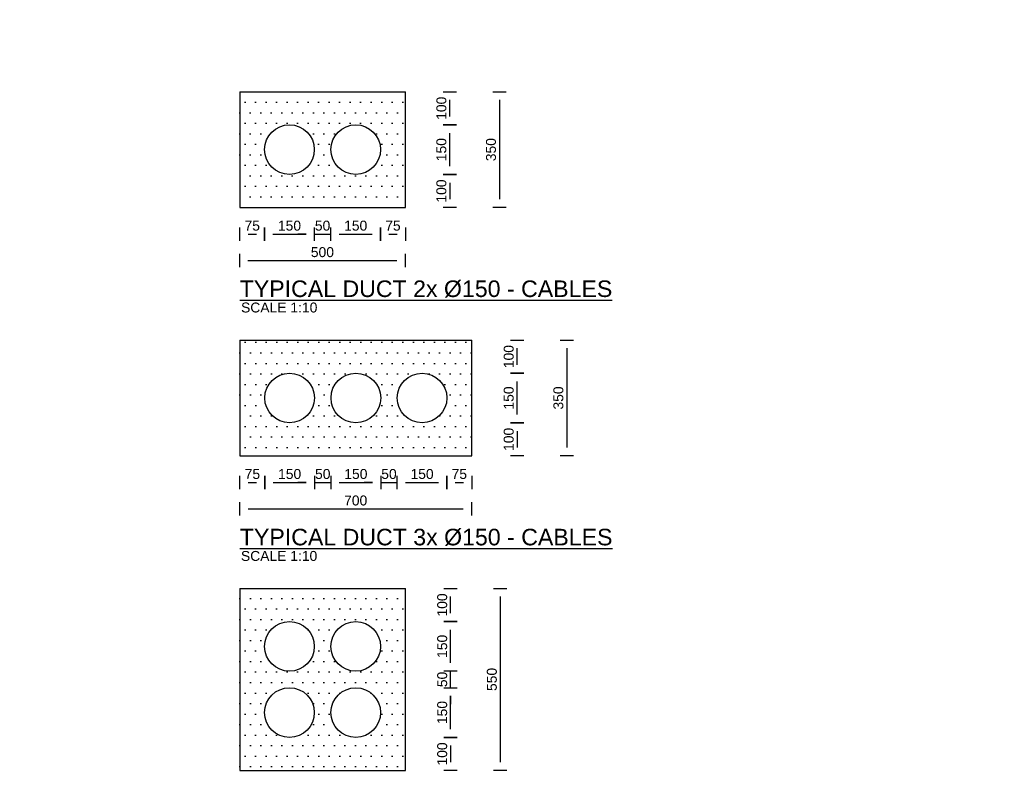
# Model space of a CAD drawing. Header units: metres. Extents: x -4024927 to 10167049, y -539908 to 13839353.
# Tile 47 of 211: x 1377312 to 1380286, y -164166 to -161881. Entities that reach past the tile are written whole.
import ezdxf

# ---------------------------------------------------------------- set-up
doc = ezdxf.new("R2010")
doc.units = ezdxf.units.M
doc.linetypes.add('CONTIUOUS', pattern=[0])
for name, color, linetype in [('C-ANNO-DIMS-NEWW', 2, 'Continuous'), ('C-DETL-DIMS', 2, 'Continuous'), ('C-UTIL-DUCT', 4, 'Continuous'), ('C-UTIL-PATT', 1, 'Continuous'), ('EL-AGLI-EQUP-PAPI-N-RefEdit0', 1, 'CONTIUOUS')]:
    doc.layers.add(name, color=color, linetype=linetype)
doc.styles.add('Arial', font='arial.ttf')
doc.styles.add('Foster01', font='arial.ttf')
doc.styles.get("Standard").update_dxf_attribs({"font": 'arial.ttf'})
doc.dimstyles.new('DS-10-25', dxfattribs={"dimscale": 10, "dimtxt": 2.5, "dimasz": 2.5, "dimexe": 0, "dimexo": 0, "dimgap": 1, "dimtad": 1, "dimdec": 0, "dimzin": 0, "dimtxsty": 'Standard', "dimblk1": 'DIMARROW', "dimblk2": 'DIMARROW', "dimsah": 1, "dimcen": -3, "dimse1": 1, "dimse2": 1, "dimclrd": 256, "dimclre": 256, "dimclrt": 256, "dimadec": 0, "dimazin": 0, "dimtfac": 1, "dimtdec": 0, "dimtix": 1, "dimtmove": 2, "dimatfit": 3, "dimfxl": 1, "dimtvp": 1.25, "dimarcsym": 0})

# ---------------------------------------------------------------- blocks, each defined once
blk = doc.blocks.new('DIMARROW')
blk.add_line((0, 0.8), (0, -0.8))
blk.add_lwpolyline([(0, 0, 0, 0.4, 0), (-1, 0, 0, 0, 0), (-0.97, 0, 0, 0, 0)], format="xyseb")
blk = doc.blocks.new('*D907')
at = {"layer": 'C-DETL-DIMS', "lineweight": -2, "transparency": 16777216}
blk.add_line((1378763.2, -163623.2), (1378763.2, -164123.2), dxfattribs=at)
at = {"layer": 'Defpoints', "color": 0, "transparency": 16777216}
for p in [(1378334.4, -163598.2), (1378334.4, -164148.2), (1378763.2, -164148.2)]:
    blk.add_point(p, dxfattribs=at)
at = {"layer": 'C-DETL-DIMS', "lineweight": -2, "transparency": 16777216, "xscale": 25, "yscale": 25, "zscale": 25}
for p, rotation in [((1378763.2, -163598.2), 90), ((1378763.2, -164148.2), 270)]:
    blk.add_blockref('DIMARROW', p, dxfattribs=dict(at, rotation=rotation))
at = {"layer": 'C-DETL-DIMS', "lineweight": -2, "transparency": 16777216, "insert": (1378737.9, -163873.2), "char_height": 30, "attachment_point": 5, "rotation": 90, "style": 'Arial'}
blk.add_mtext('550', dxfattribs=at)
blk = doc.blocks.new('*D908')
at = {"layer": 'C-DETL-DIMS', "lineweight": -2, "transparency": 16777216}
blk.add_line((1378613.2, -164073.2), (1378613.2, -164123.2), dxfattribs=at)
at = {"layer": 'Defpoints', "color": 0, "transparency": 16777216}
for p in [(1378161.2, -164048.2), (1378161.2, -164148.2), (1378613.2, -164148.2)]:
    blk.add_point(p, dxfattribs=at)
at = {"layer": 'C-DETL-DIMS', "lineweight": -2, "transparency": 16777216, "xscale": 25, "yscale": 25, "zscale": 25}
for p, rotation in [((1378613.2, -164048.2), 90), ((1378613.2, -164148.2), 270)]:
    blk.add_blockref('DIMARROW', p, dxfattribs=dict(at, rotation=rotation))
at = {"layer": 'C-DETL-DIMS', "lineweight": -2, "transparency": 16777216, "insert": (1378587.9, -164098.2), "char_height": 30, "attachment_point": 5, "rotation": 90, "style": 'Arial'}
blk.add_mtext('100', dxfattribs=at)
blk = doc.blocks.new('*D909')
at = {"layer": 'C-DETL-DIMS', "lineweight": -2, "transparency": 16777216}
blk.add_line((1378613.2, -163823.2), (1378613.2, -163723.2), dxfattribs=at)
at = {"layer": 'Defpoints', "color": 0, "transparency": 16777216}
for p in [(1378161.2, -163698.2), (1378613.2, -163698.2), (1378161.2, -163848.2)]:
    blk.add_point(p, dxfattribs=at)
at = {"layer": 'C-DETL-DIMS', "lineweight": -2, "transparency": 16777216, "xscale": 25, "yscale": 25, "zscale": 25}
for p, rotation in [((1378613.2, -163698.2), 90), ((1378613.2, -163848.2), 270)]:
    blk.add_blockref('DIMARROW', p, dxfattribs=dict(at, rotation=rotation))
at = {"layer": 'C-DETL-DIMS', "lineweight": -2, "transparency": 16777216, "insert": (1378587.9, -163773.2), "char_height": 30, "attachment_point": 5, "rotation": 90, "style": 'Arial'}
blk.add_mtext('150', dxfattribs=at)
blk = doc.blocks.new('*D910')
at = {"layer": 'C-DETL-DIMS', "lineweight": -2, "transparency": 16777216}
for p, q in [((1378613.2, -163823.2), (1378613.2, -163798.2)), ((1378613.2, -163898.2), (1378613.2, -163848.2)), ((1378613.2, -163923.2), (1378613.2, -163948.2))]:
    blk.add_line(p, q, dxfattribs=at)
at = {"layer": 'Defpoints', "color": 0, "transparency": 16777216}
for p in [(1378161.2, -163848.2), (1378613.2, -163848.2), (1378161.2, -163898.2)]:
    blk.add_point(p, dxfattribs=at)
at = {"layer": 'C-DETL-DIMS', "lineweight": -2, "transparency": 16777216, "xscale": 25, "yscale": 25, "zscale": 25}
for p, rotation in [((1378613.2, -163848.2), 270), ((1378613.2, -163898.2), 90)]:
    blk.add_blockref('DIMARROW', p, dxfattribs=dict(at, rotation=rotation))
at = {"layer": 'C-DETL-DIMS', "lineweight": -2, "transparency": 16777216, "insert": (1378587.9, -163873.2), "char_height": 30, "attachment_point": 5, "rotation": 90, "style": 'Arial'}
blk.add_mtext('50', dxfattribs=at)
blk = doc.blocks.new('*D911')
at = {"layer": 'C-DETL-DIMS', "lineweight": -2, "transparency": 16777216}
blk.add_line((1378613.2, -164023.2), (1378613.2, -163923.2), dxfattribs=at)
at = {"layer": 'Defpoints', "color": 0, "transparency": 16777216}
for p in [(1378161.2, -163898.2), (1378613.2, -163898.2), (1378161.2, -164048.2)]:
    blk.add_point(p, dxfattribs=at)
at = {"layer": 'C-DETL-DIMS', "lineweight": -2, "transparency": 16777216, "xscale": 25, "yscale": 25, "zscale": 25}
for p, rotation in [((1378613.2, -163898.2), 90), ((1378613.2, -164048.2), 270)]:
    blk.add_blockref('DIMARROW', p, dxfattribs=dict(at, rotation=rotation))
at = {"layer": 'C-DETL-DIMS', "lineweight": -2, "transparency": 16777216, "insert": (1378587.9, -163973.2), "char_height": 30, "attachment_point": 5, "rotation": 90, "style": 'Arial'}
blk.add_mtext('150', dxfattribs=at)
blk = doc.blocks.new('*D912')
at = {"layer": 'C-DETL-DIMS', "lineweight": -2, "transparency": 16777216}
blk.add_line((1378613.2, -163673.2), (1378613.2, -163623.2), dxfattribs=at)
at = {"layer": 'Defpoints', "color": 0, "transparency": 16777216}
for p in [(1378161.2, -163598.2), (1378613.2, -163598.2), (1378161.2, -163698.2)]:
    blk.add_point(p, dxfattribs=at)
at = {"layer": 'C-DETL-DIMS', "lineweight": -2, "transparency": 16777216, "xscale": 25, "yscale": 25, "zscale": 25}
for p, rotation in [((1378613.2, -163598.2), 90), ((1378613.2, -163698.2), 270)]:
    blk.add_blockref('DIMARROW', p, dxfattribs=dict(at, rotation=rotation))
at = {"layer": 'C-DETL-DIMS', "lineweight": -2, "transparency": 16777216, "insert": (1378587.9, -163648.2), "char_height": 30, "attachment_point": 5, "rotation": 90, "style": 'Arial'}
blk.add_mtext('100', dxfattribs=at)
blk = doc.blocks.new('*D913')
at = {"layer": 'C-DETL-DIMS', "lineweight": -2, "transparency": 16777216}
blk.add_line((1378964.1, -162873.2), (1378964.1, -163173.2), dxfattribs=at)
at = {"layer": 'Defpoints', "color": 0, "transparency": 16777216}
for p in [(1378590.3, -162848.2), (1378535.3, -163198.2), (1378964.1, -163198.2)]:
    blk.add_point(p, dxfattribs=at)
at = {"layer": 'C-DETL-DIMS', "lineweight": -2, "transparency": 16777216, "xscale": 25, "yscale": 25, "zscale": 25}
for p, rotation in [((1378964.1, -162848.2), 90), ((1378964.1, -163198.2), 270)]:
    blk.add_blockref('DIMARROW', p, dxfattribs=dict(at, rotation=rotation))
at = {"layer": 'C-DETL-DIMS', "lineweight": -2, "transparency": 16777216, "insert": (1378938.8, -163023.2), "char_height": 30, "attachment_point": 5, "rotation": 90, "style": 'Arial'}
blk.add_mtext('350', dxfattribs=at)
blk = doc.blocks.new('*D914')
at = {"layer": 'C-DETL-DIMS', "lineweight": -2, "transparency": 16777216}
blk.add_line((1378814.1, -163123.2), (1378814.1, -163173.2), dxfattribs=at)
at = {"layer": 'Defpoints', "color": 0, "transparency": 16777216}
for p in [(1378362.1, -163098.2), (1378362.1, -163198.2), (1378814.1, -163198.2)]:
    blk.add_point(p, dxfattribs=at)
at = {"layer": 'C-DETL-DIMS', "lineweight": -2, "transparency": 16777216, "xscale": 25, "yscale": 25, "zscale": 25}
for p, rotation in [((1378814.1, -163098.2), 90), ((1378814.1, -163198.2), 270)]:
    blk.add_blockref('DIMARROW', p, dxfattribs=dict(at, rotation=rotation))
at = {"layer": 'C-DETL-DIMS', "lineweight": -2, "transparency": 16777216, "insert": (1378788.8, -163148.2), "char_height": 30, "attachment_point": 5, "rotation": 90, "style": 'Arial'}
blk.add_mtext('100', dxfattribs=at)
blk = doc.blocks.new('*D915')
at = {"layer": 'C-DETL-DIMS', "lineweight": -2, "transparency": 16777216}
blk.add_line((1378814.1, -163073.2), (1378814.1, -162973.2), dxfattribs=at)
at = {"layer": 'Defpoints', "color": 0, "transparency": 16777216}
for p in [(1378362.1, -162948.2), (1378814.1, -162948.2), (1378362.1, -163098.2)]:
    blk.add_point(p, dxfattribs=at)
at = {"layer": 'C-DETL-DIMS', "lineweight": -2, "transparency": 16777216, "xscale": 25, "yscale": 25, "zscale": 25}
for p, rotation in [((1378814.1, -162948.2), 90), ((1378814.1, -163098.2), 270)]:
    blk.add_blockref('DIMARROW', p, dxfattribs=dict(at, rotation=rotation))
at = {"layer": 'C-DETL-DIMS', "lineweight": -2, "transparency": 16777216, "insert": (1378788.8, -163023.2), "char_height": 30, "attachment_point": 5, "rotation": 90, "style": 'Arial'}
blk.add_mtext('150', dxfattribs=at)
blk = doc.blocks.new('*D916')
at = {"layer": 'C-DETL-DIMS', "lineweight": -2, "transparency": 16777216}
blk.add_line((1378814.1, -162923.2), (1378814.1, -162873.2), dxfattribs=at)
at = {"layer": 'Defpoints', "color": 0, "transparency": 16777216}
for p in [(1378362.1, -162848.2), (1378814.1, -162848.2), (1378362.1, -162948.2)]:
    blk.add_point(p, dxfattribs=at)
at = {"layer": 'C-DETL-DIMS', "lineweight": -2, "transparency": 16777216, "xscale": 25, "yscale": 25, "zscale": 25}
for p, rotation in [((1378814.1, -162848.2), 90), ((1378814.1, -162948.2), 270)]:
    blk.add_blockref('DIMARROW', p, dxfattribs=dict(at, rotation=rotation))
at = {"layer": 'C-DETL-DIMS', "lineweight": -2, "transparency": 16777216, "insert": (1378788.8, -162898.2), "char_height": 30, "attachment_point": 5, "rotation": 90, "style": 'Arial'}
blk.add_mtext('100', dxfattribs=at)
blk = doc.blocks.new('*D917')
at = {"layer": 'C-DETL-DIMS', "lineweight": -2, "transparency": 16777216}
blk.add_line((1378760.7, -162123.2), (1378760.7, -162423.2), dxfattribs=at)
at = {"layer": 'Defpoints', "color": 0, "transparency": 16777216}
for p in [(1378386.9, -162098.2), (1378331.9, -162448.2), (1378760.7, -162448.2)]:
    blk.add_point(p, dxfattribs=at)
at = {"layer": 'C-DETL-DIMS', "lineweight": -2, "transparency": 16777216, "xscale": 25, "yscale": 25, "zscale": 25}
for p, rotation in [((1378760.7, -162098.2), 90), ((1378760.7, -162448.2), 270)]:
    blk.add_blockref('DIMARROW', p, dxfattribs=dict(at, rotation=rotation))
at = {"layer": 'C-DETL-DIMS', "lineweight": -2, "transparency": 16777216, "insert": (1378735.3, -162273.2), "char_height": 30, "attachment_point": 5, "rotation": 90, "style": 'Arial'}
blk.add_mtext('350', dxfattribs=at)
blk = doc.blocks.new('*D918')
at = {"layer": 'C-DETL-DIMS', "lineweight": -2, "transparency": 16777216}
blk.add_line((1378610.7, -162373.2), (1378610.7, -162423.2), dxfattribs=at)
at = {"layer": 'Defpoints', "color": 0, "transparency": 16777216}
for p in [(1378158.7, -162348.2), (1378158.7, -162448.2), (1378610.7, -162448.2)]:
    blk.add_point(p, dxfattribs=at)
at = {"layer": 'C-DETL-DIMS', "lineweight": -2, "transparency": 16777216, "xscale": 25, "yscale": 25, "zscale": 25}
for p, rotation in [((1378610.7, -162348.2), 90), ((1378610.7, -162448.2), 270)]:
    blk.add_blockref('DIMARROW', p, dxfattribs=dict(at, rotation=rotation))
at = {"layer": 'C-DETL-DIMS', "lineweight": -2, "transparency": 16777216, "insert": (1378585.4, -162398.2), "char_height": 30, "attachment_point": 5, "rotation": 90, "style": 'Arial'}
blk.add_mtext('100', dxfattribs=at)
blk = doc.blocks.new('*D919')
at = {"layer": 'C-DETL-DIMS', "lineweight": -2, "transparency": 16777216}
blk.add_line((1378610.7, -162323.2), (1378610.7, -162223.2), dxfattribs=at)
at = {"layer": 'Defpoints', "color": 0, "transparency": 16777216}
for p in [(1378158.7, -162198.2), (1378610.7, -162198.2), (1378158.7, -162348.2)]:
    blk.add_point(p, dxfattribs=at)
at = {"layer": 'C-DETL-DIMS', "lineweight": -2, "transparency": 16777216, "xscale": 25, "yscale": 25, "zscale": 25}
for p, rotation in [((1378610.7, -162198.2), 90), ((1378610.7, -162348.2), 270)]:
    blk.add_blockref('DIMARROW', p, dxfattribs=dict(at, rotation=rotation))
at = {"layer": 'C-DETL-DIMS', "lineweight": -2, "transparency": 16777216, "insert": (1378585.4, -162273.2), "char_height": 30, "attachment_point": 5, "rotation": 90, "style": 'Arial'}
blk.add_mtext('150', dxfattribs=at)
blk = doc.blocks.new('*D920')
at = {"layer": 'C-DETL-DIMS', "lineweight": -2, "transparency": 16777216}
blk.add_line((1378610.7, -162173.2), (1378610.7, -162123.2), dxfattribs=at)
at = {"layer": 'Defpoints', "color": 0, "transparency": 16777216}
for p in [(1378158.7, -162098.2), (1378610.7, -162098.2), (1378158.7, -162198.2)]:
    blk.add_point(p, dxfattribs=at)
at = {"layer": 'C-DETL-DIMS', "lineweight": -2, "transparency": 16777216, "xscale": 25, "yscale": 25, "zscale": 25}
for p, rotation in [((1378610.7, -162098.2), 90), ((1378610.7, -162198.2), 270)]:
    blk.add_blockref('DIMARROW', p, dxfattribs=dict(at, rotation=rotation))
at = {"layer": 'C-DETL-DIMS', "lineweight": -2, "transparency": 16777216, "insert": (1378585.4, -162148.2), "char_height": 30, "attachment_point": 5, "rotation": 90, "style": 'Arial'}
blk.add_mtext('100', dxfattribs=at)
blk = doc.blocks.new('*D775')
at = {"layer": 'C-DETL-DIMS', "lineweight": -2, "transparency": 16777216}
blk.add_line((1378076.5, -162528.2), (1378176.5, -162528.2), dxfattribs=at)
at = {"layer": 'Defpoints', "color": 0, "transparency": 16777216}
for p in [(1378051.5, -162528.2), (1378201.5, -162528.2), (1378201.5, -162528.2)]:
    blk.add_point(p, dxfattribs=at)
at = {"layer": 'C-DETL-DIMS', "lineweight": -2, "transparency": 16777216, "xscale": 25, "yscale": 25, "zscale": 25, "rotation": 180}
blk.add_blockref('DIMARROW', (1378051.5, -162528.2), dxfattribs=at)
at = {"layer": 'C-DETL-DIMS', "lineweight": -2, "transparency": 16777216, "xscale": 25, "yscale": 25, "zscale": 25}
blk.add_blockref('DIMARROW', (1378201.5, -162528.2), dxfattribs=at)
at = {"layer": 'C-DETL-DIMS', "lineweight": -2, "transparency": 16777216, "insert": (1378126.5, -162502.9), "char_height": 30, "attachment_point": 5, "style": 'Arial'}
blk.add_mtext('150', dxfattribs=at)
blk = doc.blocks.new('*D776')
at = {"layer": 'C-DETL-DIMS', "lineweight": -2, "transparency": 16777216}
blk.add_line((1378276.5, -162528.2), (1378376.5, -162528.2), dxfattribs=at)
at = {"layer": 'Defpoints', "color": 0, "transparency": 16777216}
for p in [(1378251.5, -162528.2), (1378401.5, -162528.2), (1378401.5, -162528.2)]:
    blk.add_point(p, dxfattribs=at)
at = {"layer": 'C-DETL-DIMS', "lineweight": -2, "transparency": 16777216, "xscale": 25, "yscale": 25, "zscale": 25, "rotation": 180}
blk.add_blockref('DIMARROW', (1378251.5, -162528.2), dxfattribs=at)
at = {"layer": 'C-DETL-DIMS', "lineweight": -2, "transparency": 16777216, "xscale": 25, "yscale": 25, "zscale": 25}
blk.add_blockref('DIMARROW', (1378401.5, -162528.2), dxfattribs=at)
at = {"layer": 'C-DETL-DIMS', "lineweight": -2, "transparency": 16777216, "insert": (1378326.5, -162502.9), "char_height": 30, "attachment_point": 5, "style": 'Arial'}
blk.add_mtext('150', dxfattribs=at)
blk = doc.blocks.new('*D777')
at = {"layer": 'C-DETL-DIMS', "lineweight": -2, "transparency": 16777216}
blk.add_line((1378077, -163278.2), (1378177, -163278.2), dxfattribs=at)
at = {"layer": 'Defpoints', "color": 0, "transparency": 16777216}
for p in [(1378052, -163278.2), (1378202, -163278.2), (1378202, -163278.2)]:
    blk.add_point(p, dxfattribs=at)
at = {"layer": 'C-DETL-DIMS', "lineweight": -2, "transparency": 16777216, "xscale": 25, "yscale": 25, "zscale": 25, "rotation": 180}
blk.add_blockref('DIMARROW', (1378052, -163278.2), dxfattribs=at)
at = {"layer": 'C-DETL-DIMS', "lineweight": -2, "transparency": 16777216, "xscale": 25, "yscale": 25, "zscale": 25}
blk.add_blockref('DIMARROW', (1378202, -163278.2), dxfattribs=at)
at = {"layer": 'C-DETL-DIMS', "lineweight": -2, "transparency": 16777216, "insert": (1378127, -163252.9), "char_height": 30, "attachment_point": 5, "style": 'Arial'}
blk.add_mtext('150', dxfattribs=at)
blk = doc.blocks.new('*D778')
at = {"layer": 'C-DETL-DIMS', "lineweight": -2, "transparency": 16777216}
blk.add_line((1378277, -163278.2), (1378377, -163278.2), dxfattribs=at)
at = {"layer": 'Defpoints', "color": 0, "transparency": 16777216}
for p in [(1378252, -163278.2), (1378402, -163278.2), (1378402, -163278.2)]:
    blk.add_point(p, dxfattribs=at)
at = {"layer": 'C-DETL-DIMS', "lineweight": -2, "transparency": 16777216, "xscale": 25, "yscale": 25, "zscale": 25, "rotation": 180}
blk.add_blockref('DIMARROW', (1378252, -163278.2), dxfattribs=at)
at = {"layer": 'C-DETL-DIMS', "lineweight": -2, "transparency": 16777216, "xscale": 25, "yscale": 25, "zscale": 25}
blk.add_blockref('DIMARROW', (1378402, -163278.2), dxfattribs=at)
at = {"layer": 'C-DETL-DIMS', "lineweight": -2, "transparency": 16777216, "insert": (1378327, -163252.9), "char_height": 30, "attachment_point": 5, "style": 'Arial'}
blk.add_mtext('150', dxfattribs=at)
blk = doc.blocks.new('*D779')
at = {"layer": 'C-DETL-DIMS', "lineweight": -2, "transparency": 16777216}
blk.add_line((1378477, -163278.2), (1378577, -163278.2), dxfattribs=at)
at = {"layer": 'Defpoints', "color": 0, "transparency": 16777216}
for p in [(1378452, -163278.2), (1378602, -163278.2), (1378602, -163278.2)]:
    blk.add_point(p, dxfattribs=at)
at = {"layer": 'C-DETL-DIMS', "lineweight": -2, "transparency": 16777216, "xscale": 25, "yscale": 25, "zscale": 25, "rotation": 180}
blk.add_blockref('DIMARROW', (1378452, -163278.2), dxfattribs=at)
at = {"layer": 'C-DETL-DIMS', "lineweight": -2, "transparency": 16777216, "xscale": 25, "yscale": 25, "zscale": 25}
blk.add_blockref('DIMARROW', (1378602, -163278.2), dxfattribs=at)
at = {"layer": 'C-DETL-DIMS', "lineweight": -2, "transparency": 16777216, "insert": (1378527, -163252.9), "char_height": 30, "attachment_point": 5, "style": 'Arial'}
blk.add_mtext('150', dxfattribs=at)
blk = doc.blocks.new('*D804')
at = {"layer": 'C-DETL-DIMS', "lineweight": -2, "transparency": 16777216}
blk.add_line((1378001.5, -162528.2), (1378026.5, -162528.2), dxfattribs=at)
at = {"layer": 'Defpoints', "color": 0, "transparency": 16777216}
for p in [(1377976.5, -162528.2), (1378051.5, -162528.2), (1378051.5, -162528.2)]:
    blk.add_point(p, dxfattribs=at)
at = {"layer": 'C-DETL-DIMS', "lineweight": -2, "transparency": 16777216, "xscale": 25, "yscale": 25, "zscale": 25, "rotation": 180}
blk.add_blockref('DIMARROW', (1377976.5, -162528.2), dxfattribs=at)
at = {"layer": 'C-DETL-DIMS', "lineweight": -2, "transparency": 16777216, "xscale": 25, "yscale": 25, "zscale": 25}
blk.add_blockref('DIMARROW', (1378051.5, -162528.2), dxfattribs=at)
at = {"layer": 'C-DETL-DIMS', "lineweight": -2, "transparency": 16777216, "insert": (1378014, -162503), "char_height": 30, "attachment_point": 5, "style": 'Arial'}
blk.add_mtext('75', dxfattribs=at)
blk = doc.blocks.new('*D805')
at = {"layer": 'C-DETL-DIMS', "lineweight": -2, "transparency": 16777216}
blk.add_line((1378426.5, -162528.2), (1378451.5, -162528.2), dxfattribs=at)
at = {"layer": 'Defpoints', "color": 0, "transparency": 16777216}
for p in [(1378401.5, -162528.2), (1378476.5, -162528.2), (1378476.5, -162528.2)]:
    blk.add_point(p, dxfattribs=at)
at = {"layer": 'C-DETL-DIMS', "lineweight": -2, "transparency": 16777216, "xscale": 25, "yscale": 25, "zscale": 25, "rotation": 180}
blk.add_blockref('DIMARROW', (1378401.5, -162528.2), dxfattribs=at)
at = {"layer": 'C-DETL-DIMS', "lineweight": -2, "transparency": 16777216, "xscale": 25, "yscale": 25, "zscale": 25}
blk.add_blockref('DIMARROW', (1378476.5, -162528.2), dxfattribs=at)
at = {"layer": 'C-DETL-DIMS', "lineweight": -2, "transparency": 16777216, "insert": (1378439, -162503), "char_height": 30, "attachment_point": 5, "style": 'Arial'}
blk.add_mtext('75', dxfattribs=at)
blk = doc.blocks.new('*D806')
at = {"layer": 'C-DETL-DIMS', "lineweight": -2, "transparency": 16777216}
blk.add_line((1378002, -163278.2), (1378027, -163278.2), dxfattribs=at)
at = {"layer": 'Defpoints', "color": 0, "transparency": 16777216}
for p in [(1377977, -163278.2), (1378052, -163278.2), (1378052, -163278.2)]:
    blk.add_point(p, dxfattribs=at)
at = {"layer": 'C-DETL-DIMS', "lineweight": -2, "transparency": 16777216, "xscale": 25, "yscale": 25, "zscale": 25, "rotation": 180}
blk.add_blockref('DIMARROW', (1377977, -163278.2), dxfattribs=at)
at = {"layer": 'C-DETL-DIMS', "lineweight": -2, "transparency": 16777216, "xscale": 25, "yscale": 25, "zscale": 25}
blk.add_blockref('DIMARROW', (1378052, -163278.2), dxfattribs=at)
at = {"layer": 'C-DETL-DIMS', "lineweight": -2, "transparency": 16777216, "insert": (1378014.5, -163253), "char_height": 30, "attachment_point": 5, "style": 'Arial'}
blk.add_mtext('75', dxfattribs=at)
blk = doc.blocks.new('*D807')
at = {"layer": 'C-DETL-DIMS', "lineweight": -2, "transparency": 16777216}
blk.add_line((1378627, -163278.2), (1378652, -163278.2), dxfattribs=at)
at = {"layer": 'Defpoints', "color": 0, "transparency": 16777216}
for p in [(1378602, -163278.2), (1378677, -163278.2), (1378677, -163278.2)]:
    blk.add_point(p, dxfattribs=at)
at = {"layer": 'C-DETL-DIMS', "lineweight": -2, "transparency": 16777216, "xscale": 25, "yscale": 25, "zscale": 25, "rotation": 180}
blk.add_blockref('DIMARROW', (1378602, -163278.2), dxfattribs=at)
at = {"layer": 'C-DETL-DIMS', "lineweight": -2, "transparency": 16777216, "xscale": 25, "yscale": 25, "zscale": 25}
blk.add_blockref('DIMARROW', (1378677, -163278.2), dxfattribs=at)
at = {"layer": 'C-DETL-DIMS', "lineweight": -2, "transparency": 16777216, "insert": (1378639.5, -163253), "char_height": 30, "attachment_point": 5, "style": 'Arial'}
blk.add_mtext('75', dxfattribs=at)
blk = doc.blocks.new('*D808')
at = {"layer": 'C-DETL-DIMS', "lineweight": -2, "transparency": 16777216}
blk.add_line((1378001.1, -162608.2), (1378451, -162608.2), dxfattribs=at)
at = {"layer": 'Defpoints', "color": 0, "transparency": 16777216}
for p in [(1378476, -162608.2), (1378476, -162608.2), (1377976.1, -162723.2)]:
    blk.add_point(p, dxfattribs=at)
at = {"layer": 'C-DETL-DIMS', "lineweight": -2, "transparency": 16777216, "xscale": 25, "yscale": 25, "zscale": 25, "rotation": 180}
blk.add_blockref('DIMARROW', (1377976.1, -162608.2), dxfattribs=at)
at = {"layer": 'C-DETL-DIMS', "lineweight": -2, "transparency": 16777216, "xscale": 25, "yscale": 25, "zscale": 25}
blk.add_blockref('DIMARROW', (1378476, -162608.2), dxfattribs=at)
at = {"layer": 'C-DETL-DIMS', "lineweight": -2, "transparency": 16777216, "insert": (1378226, -162582.9), "char_height": 30, "attachment_point": 5, "style": 'Arial'}
blk.add_mtext('500', dxfattribs=at)
blk = doc.blocks.new('*D809')
at = {"layer": 'C-DETL-DIMS', "lineweight": -2, "transparency": 16777216}
for p, q in [((1378176.5, -162528.2), (1378151.5, -162528.2)), ((1378201.5, -162528.2), (1378251.5, -162528.2)), ((1378276.5, -162528.2), (1378301.5, -162528.2))]:
    blk.add_line(p, q, dxfattribs=at)
at = {"layer": 'Defpoints', "color": 0, "transparency": 16777216}
for p in [(1378201.5, -162528.2), (1378251.5, -162528.2), (1378251.5, -162528.2)]:
    blk.add_point(p, dxfattribs=at)
at = {"layer": 'C-DETL-DIMS', "lineweight": -2, "transparency": 16777216, "xscale": 25, "yscale": 25, "zscale": 25}
blk.add_blockref('DIMARROW', (1378201.5, -162528.2), dxfattribs=at)
at = {"layer": 'C-DETL-DIMS', "lineweight": -2, "transparency": 16777216, "xscale": 25, "yscale": 25, "zscale": 25, "rotation": 180}
blk.add_blockref('DIMARROW', (1378251.5, -162528.2), dxfattribs=at)
at = {"layer": 'C-DETL-DIMS', "lineweight": -2, "transparency": 16777216, "insert": (1378226.5, -162502.9), "char_height": 30, "attachment_point": 5, "style": 'Arial'}
blk.add_mtext('50', dxfattribs=at)
blk = doc.blocks.new('*D810')
at = {"layer": 'C-DETL-DIMS', "lineweight": -2, "transparency": 16777216}
for p, q in [((1378177, -163278.2), (1378152, -163278.2)), ((1378202, -163278.2), (1378252, -163278.2)), ((1378277, -163278.2), (1378302, -163278.2))]:
    blk.add_line(p, q, dxfattribs=at)
at = {"layer": 'Defpoints', "color": 0, "transparency": 16777216}
for p in [(1378202, -163278.2), (1378252, -163278.2), (1378252, -163278.2)]:
    blk.add_point(p, dxfattribs=at)
at = {"layer": 'C-DETL-DIMS', "lineweight": -2, "transparency": 16777216, "xscale": 25, "yscale": 25, "zscale": 25}
blk.add_blockref('DIMARROW', (1378202, -163278.2), dxfattribs=at)
at = {"layer": 'C-DETL-DIMS', "lineweight": -2, "transparency": 16777216, "xscale": 25, "yscale": 25, "zscale": 25, "rotation": 180}
blk.add_blockref('DIMARROW', (1378252, -163278.2), dxfattribs=at)
at = {"layer": 'C-DETL-DIMS', "lineweight": -2, "transparency": 16777216, "insert": (1378227, -163252.9), "char_height": 30, "attachment_point": 5, "style": 'Arial'}
blk.add_mtext('50', dxfattribs=at)
blk = doc.blocks.new('*D811')
at = {"layer": 'C-DETL-DIMS', "lineweight": -2, "transparency": 16777216}
for p, q in [((1378377, -163278.2), (1378352, -163278.2)), ((1378402, -163278.2), (1378452, -163278.2)), ((1378477, -163278.2), (1378502, -163278.2))]:
    blk.add_line(p, q, dxfattribs=at)
at = {"layer": 'Defpoints', "color": 0, "transparency": 16777216}
for p in [(1378402, -163278.2), (1378452, -163278.2), (1378452, -163278.2)]:
    blk.add_point(p, dxfattribs=at)
at = {"layer": 'C-DETL-DIMS', "lineweight": -2, "transparency": 16777216, "xscale": 25, "yscale": 25, "zscale": 25}
blk.add_blockref('DIMARROW', (1378402, -163278.2), dxfattribs=at)
at = {"layer": 'C-DETL-DIMS', "lineweight": -2, "transparency": 16777216, "xscale": 25, "yscale": 25, "zscale": 25, "rotation": 180}
blk.add_blockref('DIMARROW', (1378452, -163278.2), dxfattribs=at)
at = {"layer": 'C-DETL-DIMS', "lineweight": -2, "transparency": 16777216, "insert": (1378427, -163252.9), "char_height": 30, "attachment_point": 5, "style": 'Arial'}
blk.add_mtext('50', dxfattribs=at)
blk = doc.blocks.new('*D854')
at = {"layer": 'C-DETL-DIMS', "lineweight": -2, "transparency": 16777216}
blk.add_line((1378001.5, -163358.2), (1378651.4, -163358.2), dxfattribs=at)
at = {"layer": 'Defpoints', "color": 0, "transparency": 16777216}
for p in [(1378676.4, -163358.2), (1378676.4, -163358.2), (1377976.5, -163473.2)]:
    blk.add_point(p, dxfattribs=at)
at = {"layer": 'C-DETL-DIMS', "lineweight": -2, "transparency": 16777216, "xscale": 25, "yscale": 25, "zscale": 25, "rotation": 180}
blk.add_blockref('DIMARROW', (1377976.5, -163358.2), dxfattribs=at)
at = {"layer": 'C-DETL-DIMS', "lineweight": -2, "transparency": 16777216, "xscale": 25, "yscale": 25, "zscale": 25}
blk.add_blockref('DIMARROW', (1378676.4, -163358.2), dxfattribs=at)
at = {"layer": 'C-DETL-DIMS', "lineweight": -2, "transparency": 16777216, "insert": (1378326.5, -163332.9), "char_height": 30, "attachment_point": 5, "style": 'Arial'}
blk.add_mtext('700', dxfattribs=at)

msp = doc.modelspace()

# ---------------------------------------------------------------- hatches: boundary and pattern name
at = {"layer": 'C-UTIL-PATT', "lineweight": -2}
h = msp.add_hatch(dxfattribs=at)
h.set_pattern_fill('DOTS', color=256, scale=20, style=0)
h.set_pattern_definition([(0, (1377881.065, -162098.232), (15.875, 31.75), [0, -31.75])])
edge = h.paths.add_edge_path(flags=16)
edge.add_arc((1378326.52, -162273.23), 75, 0, 360)
edge = h.paths.add_edge_path(flags=16)
edge.add_arc((1378126.52, -162273.23), 75, 0, 360)
h.paths.add_polyline_path([(1378476.52, -162448.23), (1378476.97, -162098.23), (1377976.07, -162098.23), (1377976.52, -162448.23)])
h = msp.add_hatch(dxfattribs=at)
h.set_pattern_fill('DOTS', color=256, scale=20, style=0)
h.set_pattern_definition([(0, (1377881.52, -161616.846), (15.875, 31.75), [0, -31.75])])
edge = h.paths.add_edge_path(flags=16)
edge.add_arc((1378326.97, -163023.23), 75, 0, 360)
edge = h.paths.add_edge_path(flags=16)
edge.add_arc((1378526.97, -163023.23), 75, 0, 360)
edge = h.paths.add_edge_path(flags=16)
edge.add_arc((1378126.97, -163023.23), 75, 0, 360)
h.paths.add_polyline_path([(1377976.52, -162848.23), (1378677.43, -162848.23), (1378676.97, -163198.23), (1377976.97, -163198.23)])
h = msp.add_hatch(dxfattribs=at)
h.set_pattern_fill('DOTS', color=256, scale=20, style=0)
h.set_pattern_definition([(0, (1377976.52, -161342.446), (15.875, 31.75), [0, -31.75])])
edge = h.paths.add_edge_path(flags=16)
edge.add_arc((1378326.52, -163973.23), 75, 0, 360)
edge = h.paths.add_edge_path(flags=16)
edge.add_arc((1378326.52, -163773.23), 75, 0, 360)
edge = h.paths.add_edge_path(flags=16)
edge.add_arc((1378126.52, -163773.23), 75, 0, 360)
edge = h.paths.add_edge_path(flags=16)
edge.add_arc((1378126.52, -163973.23), 75, 0, 360)
h.paths.add_polyline_path([(1378476.52, -164148.23), (1378476.52, -163598.23), (1377976.52, -163598.23), (1377976.52, -164148.23)])

# ---------------------------------------------------------------- linework, layer by layer
at = {"layer": 'C-UTIL-DUCT'}
for p, q in [((1377976.07, -162098.23), (1377976.52, -162448.23)), ((1377976.07, -162098.23), (1378476.97, -162098.23)), ((1378476.52, -162448.23), (1378476.97, -162098.23)), ((1377976.52, -162448.23), (1378476.52, -162448.23)), ((1377976.52, -162848.23), (1377976.97, -163198.23)), ((1377976.52, -162848.23), (1378677.43, -162848.23)), ((1378676.97, -163198.23), (1378677.43, -162848.23)), ((1377976.97, -163198.23), (1378676.97, -163198.23)), ((1377976.52, -163598.23), (1377976.52, -164148.23)), ((1377976.52, -163598.23), (1378476.52, -163598.23)), ((1378476.52, -164148.23), (1378476.52, -163598.23)), ((1377976.52, -164148.23), (1378476.52, -164148.23))]:
    msp.add_line(p, q, dxfattribs=at)
for centre in [(1378126.52, -162273.23), (1378326.52, -162273.23), (1378126.97, -163023.23), (1378326.97, -163023.23), (1378526.97, -163023.23), (1378126.52, -163773.23), (1378326.52, -163773.23), (1378126.52, -163973.23), (1378326.52, -163973.23)]:
    msp.add_circle(centre, 75, dxfattribs=at)
at = {"layer": 'EL-AGLI-EQUP-PAPI-N-RefEdit0'}
msp.add_arc((3071061.1, 6743365.78), 7095987.63, 260.537675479, 260.537675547, dxfattribs=at)

# ---------------------------------------------------------------- texts
at = {"layer": 'C-ANNO-DIMS-NEWW', "style": 'Foster01'}
for s, p in [('%%uTYPICAL DUCT 2x %%c150 - CABLES', (1377976.07, -162718.23)), ('%%uTYPICAL DUCT 3x %%c150 - CABLES', (1377976.52, -163468.23))]:
    msp.add_text(s, height=50, rotation=0, dxfattribs=at).set_placement(p)
at = {"layer": 'C-ANNO-DIMS-NEWW', "char_height": 30, "width": 519.3501, "attachment_point": 1, "rotation": 0, "style": 'Foster01'}
for insert in [(1377980.19, -162734.95), (1377979.82, -163485.22)]:
    msp.add_mtext('SCALE 1:10', dxfattribs=dict(at, insert=insert))

# ---------------------------------------------------------------- dimensions: what is measured, and where the dimension line sits
at = {"layer": 'C-DETL-DIMS', "lineweight": -2}
for base, p1, p2, picture, middle in [((1378610.68, -162098.23), (1378158.68, -162198.23), (1378158.68, -162098.23), '*D920', (1378585.36, -162148.23)), ((1378760.68, -162448.23), (1378386.86, -162098.23), (1378331.86, -162448.23), '*D917', (1378735.35, -162273.23)), ((1378610.68, -162198.23), (1378158.68, -162348.23), (1378158.68, -162198.23), '*D919', (1378585.36, -162273.23)), ((1378610.68, -162448.23), (1378158.68, -162348.23), (1378158.68, -162448.23), '*D918', (1378585.36, -162398.23)), ((1378814.13, -162848.23), (1378362.14, -162948.23), (1378362.14, -162848.23), '*D916', (1378788.81, -162898.23)), ((1378964.13, -163198.23), (1378590.31, -162848.23), (1378535.31, -163198.23), '*D913', (1378938.8, -163023.23)), ((1378814.13, -162948.23), (1378362.14, -163098.23), (1378362.14, -162948.23), '*D915', (1378788.81, -163023.23)), ((1378814.13, -163198.23), (1378362.14, -163098.23), (1378362.14, -163198.23), '*D914', (1378788.81, -163148.23)), ((1378613.22, -163598.23), (1378161.23, -163698.23), (1378161.23, -163598.23), '*D912', (1378587.9, -163648.23)), ((1378763.22, -164148.23), (1378334.4, -163598.23), (1378334.4, -164148.23), '*D907', (1378737.9, -163873.23)), ((1378613.22, -163698.23), (1378161.23, -163848.23), (1378161.23, -163698.23), '*D909', (1378587.9, -163773.23)), ((1378613.22, -163848.23), (1378161.23, -163898.23), (1378161.23, -163848.23), '*D910', (1378587.9, -163873.23)), ((1378613.22, -163898.23), (1378161.23, -164048.23), (1378161.23, -163898.23), '*D911', (1378587.9, -163973.23)), ((1378613.22, -164148.23), (1378161.23, -164048.23), (1378161.23, -164148.23), '*D908', (1378587.9, -164098.23))]:
    dim = msp.add_linear_dim(base=base, p1=p1, p2=p2, angle=90, dimstyle='DS-10-25', override={"dimtxt": 3, "dimtxsty": 'Arial'}, dxfattribs=at)
    dim.commit()
    dim.dimension.update_dxf_attribs({"geometry": picture, "text_midpoint": middle})
for base, p1, p2, picture, middle in [((1378051.52, -162528.23), (1377976.52, -162528.23), (1378051.52, -162528.23), '*D804', (1378014.02, -162502.98)), ((1378201.52, -162528.23), (1378051.52, -162528.23), (1378201.52, -162528.23), '*D775', (1378126.52, -162502.92)), ((1378251.52, -162528.23), (1378201.52, -162528.23), (1378251.52, -162528.23), '*D809', (1378226.52, -162502.92)), ((1378401.52, -162528.23), (1378251.52, -162528.23), (1378401.52, -162528.23), '*D776', (1378326.52, -162502.92)), ((1378476.52, -162528.23), (1378401.52, -162528.23), (1378476.52, -162528.23), '*D805', (1378439.02, -162502.98)), ((1378475.97, -162608.23), (1377976.07, -162723.23), (1378475.97, -162608.23), '*D808', (1378226.02, -162582.92)), ((1378051.97, -163278.23), (1377976.97, -163278.23), (1378051.97, -163278.23), '*D806', (1378014.47, -163252.98)), ((1378201.97, -163278.23), (1378051.97, -163278.23), (1378201.97, -163278.23), '*D777', (1378126.97, -163252.92)), ((1378251.97, -163278.23), (1378201.97, -163278.23), (1378251.97, -163278.23), '*D810', (1378226.97, -163252.92)), ((1378401.97, -163278.23), (1378251.97, -163278.23), (1378401.97, -163278.23), '*D778', (1378326.97, -163252.92)), ((1378451.97, -163278.23), (1378401.97, -163278.23), (1378451.97, -163278.23), '*D811', (1378426.97, -163252.92)), ((1378601.97, -163278.23), (1378451.97, -163278.23), (1378601.97, -163278.23), '*D779', (1378526.97, -163252.92)), ((1378676.97, -163278.23), (1378601.97, -163278.23), (1378676.97, -163278.23), '*D807', (1378639.47, -163252.98)), ((1378676.43, -163358.23), (1377976.52, -163473.23), (1378676.43, -163358.23), '*D854', (1378326.47, -163332.92))]:
    dim = msp.add_linear_dim(base=base, p1=p1, p2=p2, dimstyle='DS-10-25', override={"dimtxt": 3, "dimtxsty": 'Arial'}, dxfattribs=at)
    dim.commit()
    dim.dimension.update_dxf_attribs({"geometry": picture, "text_midpoint": middle})

doc.saveas('drawing.dxf')
